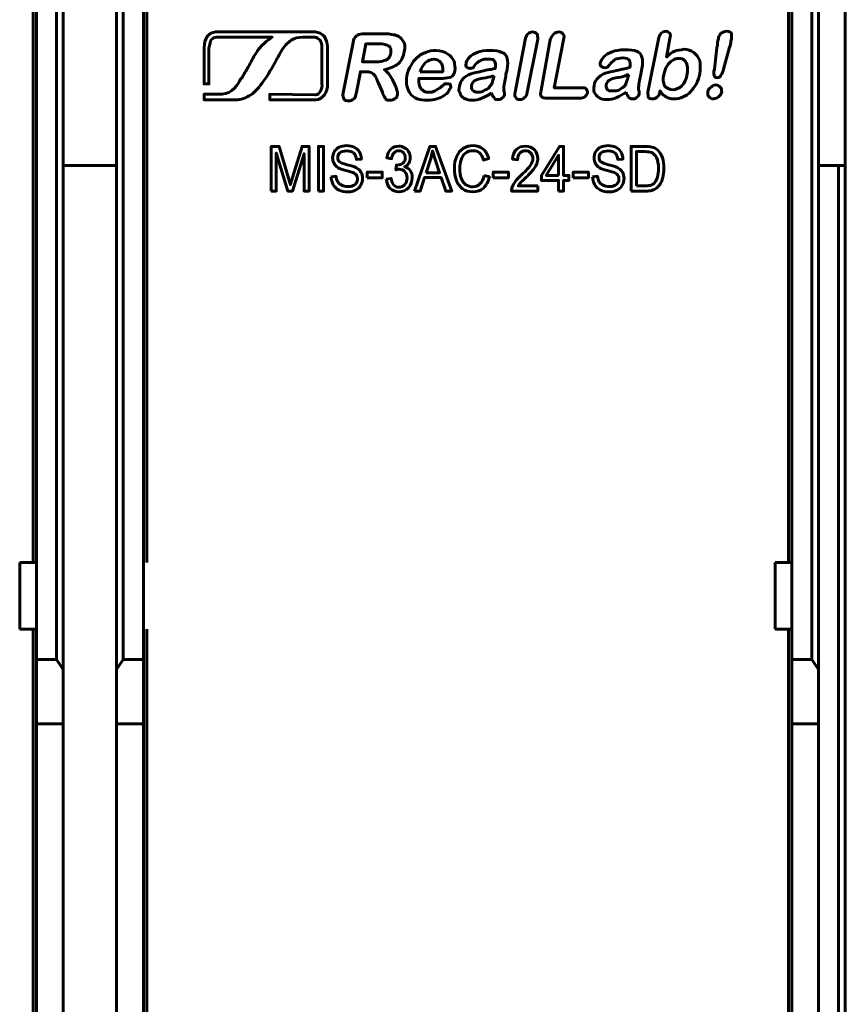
# Model space of a CAD drawing. Header units: millimetres. Extents: x -13 to 39, y -19 to 89.
# Tile 7 of 9: x 14 to 39, y 36 to 65. Entities that reach past the tile are written whole.
import ezdxf

# ---------------------------------------------------------------- set-up
doc = ezdxf.new("R2010")
doc.units = ezdxf.units.MM
doc.linetypes.add('K5LT_BASIC', pattern=[0])

msp = doc.modelspace()

# ---------------------------------------------------------------- linework, layer by layer
at = {"color": 150, "linetype": 'K5LT_BASIC', "lineweight": 60, "true_color": 0x0080ff}
for p, q in [((37.239, 49.238), (37.239, 71.638)), ((14.639, 49.238), (14.639, 67.263)), ((18.039, 49.238), (18.039, 67.263)), ((14.739, 49.238), (14.739, 66.558)), ((15.339, 66.558), (15.339, 46.338)), ((17.339, 46.338), (17.339, 66.558)), ((17.939, 66.558), (17.939, 49.238)), ((37.339, 49.238), (37.339, 66.558)), ((37.939, 66.558), (37.939, 46.338)), ((15.539, 66.302), (15.539, 46.03)), ((17.139, 46.03), (17.139, 66.302)), ((38.139, 46.03), (38.139, 66.302)), ((38.939, 61.118), (38.939, 66.238)), ((15.539, 61.118), (17.139, 61.118)), ((38.139, 61.118), (38.739, 61.118)), ((38.939, 61.118), (38.739, 61.118)), ((38.739, 61.118), (38.739, 8.557)), ((38.939, 61.118), (38.939, 8.557)), ((14.739, 49.238), (14.239, 49.238)), ((14.239, 47.238), (14.239, 49.238)), ((14.739, 49.238), (14.739, 47.238)), ((17.939, 49.238), (17.939, 47.238)), ((36.839, 47.238), (36.839, 49.238)), ((37.339, 49.238), (36.839, 49.238)), ((37.339, 47.238), (37.339, 49.238)), ((14.739, 47.238), (14.239, 47.238)), ((14.639, 22.438), (14.639, 47.238)), ((14.739, 46.338), (14.739, 47.238)), ((17.939, 47.238), (17.939, 46.338)), ((18.039, 22.438), (18.039, 47.238)), ((36.839, 47.238), (37.339, 47.238)), ((37.239, 22.438), (37.239, 47.238)), ((37.339, 46.338), (37.339, 47.238)), ((15.339, 46.338), (14.739, 46.338)), ((14.739, 46.338), (14.739, 44.413)), ((15.539, 46.03), (15.339, 46.338)), ((17.139, 46.03), (17.339, 46.338)), ((17.339, 46.338), (17.939, 46.338)), ((17.939, 46.338), (17.939, 44.413)), ((37.339, 46.338), (37.339, 44.413)), ((37.939, 46.338), (37.339, 46.338)), ((38.139, 46.03), (37.939, 46.338)), ((15.539, 44.413), (15.539, 46.03)), ((17.139, 44.413), (17.139, 46.03)), ((38.139, 44.413), (38.139, 46.03)), ((14.739, 44.413), (15.539, 44.413)), ((14.739, 44.413), (14.739, 25.262)), ((15.539, 25.262), (15.539, 44.413)), ((17.139, 25.262), (17.139, 44.413)), ((17.939, 44.413), (17.139, 44.413)), ((17.939, 44.413), (17.939, 25.262)), ((37.339, 44.413), (37.339, 25.262)), ((38.139, 44.413), (37.339, 44.413)), ((38.139, 25.262), (38.139, 44.413))]:
    msp.add_line(p, q, dxfattribs=at)
for points, knots in [([(33.69, 64.919), (33.69, 64.919), (33.59, 64.363), (33.59, 64.363), (33.67, 64.443), (33.75, 64.502), (33.829, 64.542), (33.908, 64.562), (34.009, 64.581), (34.107, 64.601), (34.227, 64.601), (34.326, 64.562), (34.405, 64.502), (34.485, 64.443), (34.545, 64.363), (34.584, 64.264), (34.604, 64.145), (34.604, 64.025), (34.584, 63.866), (34.564, 63.767), (34.525, 63.668), (34.485, 63.568), (34.426, 63.469), (34.366, 63.389), (34.306, 63.329), (34.247, 63.251), (34.167, 63.21), (34.087, 63.171), (33.988, 63.132), (33.908, 63.111), (33.809, 63.111), (33.769, 63.111), (33.709, 63.111), (33.67, 63.132), (33.61, 63.151), (33.571, 63.171), (33.551, 63.191), (33.512, 63.21), (33.491, 63.231), (33.471, 63.251), (33.452, 63.27), (33.432, 63.31), (33.392, 63.35), (33.392, 63.35), (33.392, 63.31), (33.392, 63.31), (33.372, 63.251), (33.352, 63.191), (33.313, 63.171), (33.273, 63.132), (33.214, 63.111), (33.173, 63.111), (33.114, 63.111), (33.074, 63.132), (33.054, 63.151), (33.035, 63.191), (33.035, 63.251), (33.035, 63.31), (33.035, 63.31), (33.352, 64.899), (33.352, 64.899), (33.352, 64.979), (33.392, 65.038), (33.432, 65.078), (33.471, 65.117), (33.512, 65.137), (33.571, 65.137), (33.61, 65.137), (33.65, 65.117), (33.69, 65.078), (33.709, 65.038), (33.709, 64.998), (33.69, 64.919)], [0, 0, 0, 0, 0.041667, 0.041667, 0.041667, 0.083333, 0.083333, 0.083333, 0.125, 0.125, 0.125, 0.166667, 0.166667, 0.166667, 0.208333, 0.208333, 0.208333, 0.25, 0.25, 0.25, 0.291667, 0.291667, 0.291667, 0.333333, 0.333333, 0.333333, 0.375, 0.375, 0.375, 0.416667, 0.416667, 0.416667, 0.458333, 0.458333, 0.458333, 0.5, 0.5, 0.5, 0.541667, 0.541667, 0.541667, 0.583333, 0.583333, 0.583333, 0.625, 0.625, 0.625, 0.666667, 0.666667, 0.666667, 0.708333, 0.708333, 0.708333, 0.75, 0.75, 0.75, 0.791667, 0.791667, 0.791667, 0.833333, 0.833333, 0.833333, 0.875, 0.875, 0.875, 0.916667, 0.916667, 0.916667, 0.958333, 0.958333, 0.958333, 1, 1, 1, 1]), ([(35.021, 64.005), (35.021, 64.005), (35.1, 64.64), (35.1, 64.64), (35.12, 64.76), (35.12, 64.86), (35.141, 64.899), (35.141, 64.979), (35.18, 65.038), (35.219, 65.078), (35.279, 65.117), (35.319, 65.137), (35.398, 65.137), (35.458, 65.137), (35.517, 65.117), (35.538, 65.058), (35.538, 65.018), (35.538, 64.938), (35.517, 64.839), (35.517, 64.78), (35.498, 64.72), (35.478, 64.661), (35.478, 64.661), (35.299, 64.005), (35.299, 64.005), (35.279, 63.925), (35.26, 63.866), (35.219, 63.826), (35.2, 63.767), (35.16, 63.747), (35.1, 63.747), (35.061, 63.747), (35.021, 63.767), (35.021, 63.806), (35.001, 63.847), (35.001, 63.925), (35.021, 64.005)], [0, 0, 0, 0, 0.083333, 0.083333, 0.083333, 0.166667, 0.166667, 0.166667, 0.25, 0.25, 0.25, 0.333333, 0.333333, 0.333333, 0.416667, 0.416667, 0.416667, 0.5, 0.5, 0.5, 0.583333, 0.583333, 0.583333, 0.666667, 0.666667, 0.666667, 0.75, 0.75, 0.75, 0.833333, 0.833333, 0.833333, 0.916667, 0.916667, 0.916667, 1, 1, 1, 1]), ([(21.792, 64.959), (21.039, 64.959), (20.12, 64.959), (20.12, 64.959), (20.066, 64.959), (20.011, 64.922), (19.975, 64.886), (19.939, 64.831), (19.921, 64.741), (19.902, 64.632), (19.902, 64.632), (19.902, 63.559), (19.902, 63.559), (19.757, 63.559), (19.757, 63.559), (19.757, 64.649), (19.757, 64.649), (19.757, 64.777), (19.793, 64.886), (19.848, 64.976), (19.902, 65.068), (19.994, 65.104), (20.103, 65.122), (20.103, 65.122), (20.12, 65.122), (20.12, 65.122), (22.755, 65.122), (22.755, 65.122), (23.082, 65.122), (23.082, 65.122), (23.191, 65.104), (23.282, 65.068), (23.354, 64.976), (23.409, 64.886), (23.446, 64.795), (23.446, 64.668), (23.446, 64.668), (23.446, 64.649), (23.446, 64.649), (23.446, 63.578), (23.446, 63.578), (23.463, 63.305), (23.3, 63.087), (23.1, 63.087), (23.1, 63.087), (23.082, 63.087), (23.082, 63.087), (21.719, 63.087), (21.719, 63.087), (21.719, 63.251), (21.719, 63.251), (23.082, 63.232), (23.082, 63.232), (23.1, 63.232), (23.1, 63.232), (23.209, 63.251), (23.3, 63.396), (23.282, 63.578), (23.282, 63.578), (23.282, 64.649), (23.282, 64.649), (23.282, 64.741), (23.264, 64.813), (23.228, 64.867), (23.173, 64.922), (23.119, 64.959), (23.064, 64.959), (23.064, 64.959), (23.082, 64.959), (23.082, 64.959), (22.755, 64.959), (22.755, 64.959), (22.735, 64.959), (22.7, 64.959)], [0.8299716, 0.8299716, 0.8299716, 0.8299716, 0.8518519, 0.8518519, 0.8518519, 0.8888889, 0.8888889, 0.8888889, 0.9259259, 0.9259259, 0.9259259, 0.962963, 0.962963, 1, 1, 1.037037, 1.037037, 1.037037, 1.0740741, 1.0740741, 1.0740741, 1.1111111, 1.1111111, 1.1111111, 1.1481481, 1.1481481, 1.1851852, 1.1851852, 1.2222222, 1.2222222, 1.2222222, 1.2592593, 1.2592593, 1.2592593, 1.2962963, 1.2962963, 1.2962963, 1.3333333, 1.3333333, 1.3703704, 1.3703704, 1.3703704, 1.4074074, 1.4074074, 1.4074074, 1.4444444, 1.4444444, 1.4814815, 1.4814815, 1.5185185, 1.5185185, 1.5555556, 1.5555556, 1.5925926, 1.5925926, 1.5925926, 1.6296296, 1.6296296, 1.6296296, 1.6666667, 1.6666667, 1.6666667, 1.7037037, 1.7037037, 1.7037037, 1.7407407, 1.7407407, 1.7407407, 1.7777778, 1.7777778, 1.8148148, 1.8148148, 1.817982, 1.817982, 1.817982, 1.817982]), ([(21.792, 64.959), (21.792, 64.959), (21.792, 64.959), (21.792, 64.959), (21.665, 64.886), (21.428, 64.686), (21.319, 64.504), (21.21, 64.322), (21.156, 64.213), (21.084, 64.087), (21.029, 63.995), (20.975, 63.905), (20.902, 63.76), (20.883, 63.741), (20.866, 63.723), (20.847, 63.705), (20.774, 63.559), (20.611, 63.269), (20.284, 63.251), (20.284, 63.251), (19.757, 63.251), (19.757, 63.251), (19.757, 63.087), (19.757, 63.087), (20.684, 63.087), (20.684, 63.087), (20.866, 63.087), (21.011, 63.142), (21.156, 63.232), (21.283, 63.324), (21.411, 63.469), (21.52, 63.632), (21.683, 63.85), (21.774, 64.014), (21.919, 64.286), (21.956, 64.341), (21.973, 64.395), (22.046, 64.504), (22.155, 64.686), (22.246, 64.795), (22.356, 64.867), (22.465, 64.94), (22.574, 64.959), (22.7, 64.959), (22.7, 64.959), (22.7, 64.959), (22.699, 64.959)], [0.9999909, 0.9999909, 0.9999909, 0.9999909, 1, 1, 1, 1.0666667, 1.0666667, 1.0666667, 1.1333333, 1.1333333, 1.1333333, 1.2, 1.2, 1.2, 1.2666667, 1.2666667, 1.2666667, 1.3333333, 1.3333333, 1.3333333, 1.4, 1.4, 1.4666667, 1.4666667, 1.5333333, 1.5333333, 1.5333333, 1.6, 1.6, 1.6, 1.6666667, 1.6666667, 1.6666667, 1.7333333, 1.7333333, 1.7333333, 1.8, 1.8, 1.8, 1.8666667, 1.8666667, 1.8666667, 1.9333333, 1.9333333, 1.9333333, 1.9344784, 1.9344784, 1.9344784, 1.9344784]), ([(24.572, 63.925), (24.572, 63.925), (24.433, 63.925), (24.433, 63.925), (24.314, 63.31), (24.314, 63.31), (24.293, 63.21), (24.274, 63.151), (24.234, 63.111), (24.174, 63.072), (24.135, 63.052), (24.016, 63.052), (23.956, 63.072), (23.936, 63.111), (23.917, 63.151), (23.896, 63.21), (23.917, 63.29), (23.917, 63.29), (24.215, 64.8), (24.215, 64.8), (24.234, 64.899), (24.254, 64.959), (24.314, 64.998), (24.353, 65.038), (24.413, 65.058), (24.492, 65.058), (24.492, 65.058), (25.148, 65.058), (25.148, 65.058), (25.247, 65.058), (25.306, 65.058), (25.366, 65.038), (25.446, 65.038), (25.485, 65.018), (25.545, 64.998), (25.604, 64.979), (25.645, 64.938), (25.684, 64.879), (25.725, 64.839), (25.744, 64.78), (25.764, 64.72), (25.764, 64.661), (25.764, 64.581), (25.744, 64.521), (25.725, 64.383), (25.664, 64.264), (25.565, 64.164), (25.466, 64.085), (25.327, 64.025), (25.148, 63.985), (25.207, 63.946), (25.267, 63.886), (25.327, 63.806), (25.366, 63.747), (25.406, 63.668), (25.446, 63.588), (25.485, 63.508), (25.505, 63.43), (25.526, 63.37), (25.545, 63.29), (25.545, 63.251), (25.545, 63.231), (25.526, 63.191), (25.526, 63.171), (25.505, 63.151), (25.485, 63.132), (25.446, 63.111), (25.425, 63.091), (25.386, 63.072), (25.347, 63.072), (25.306, 63.072), (25.267, 63.072), (25.228, 63.072), (25.207, 63.091), (25.187, 63.111), (25.168, 63.151), (25.148, 63.171), (25.128, 63.21), (25.108, 63.251), (25.088, 63.31), (25.088, 63.31), (24.969, 63.588), (24.969, 63.588), (24.93, 63.668), (24.909, 63.747), (24.87, 63.806), (24.83, 63.847), (24.79, 63.886), (24.751, 63.906), (24.71, 63.925), (24.651, 63.925), (24.572, 63.925)], [0, 0, 0, 0, 0.032258, 0.032258, 0.064516, 0.064516, 0.064516, 0.096774, 0.096774, 0.096774, 0.129032, 0.129032, 0.16129, 0.16129, 0.16129, 0.193548, 0.193548, 0.193548, 0.225806, 0.225806, 0.225806, 0.258065, 0.258065, 0.258065, 0.290323, 0.290323, 0.290323, 0.322581, 0.322581, 0.322581, 0.354839, 0.354839, 0.354839, 0.387097, 0.387097, 0.387097, 0.419355, 0.419355, 0.419355, 0.451613, 0.451613, 0.451613, 0.483871, 0.483871, 0.483871, 0.516129, 0.516129, 0.516129, 0.548387, 0.548387, 0.548387, 0.580645, 0.580645, 0.580645, 0.612903, 0.612903, 0.612903, 0.645161, 0.645161, 0.645161, 0.677419, 0.677419, 0.677419, 0.709677, 0.709677, 0.709677, 0.741935, 0.741935, 0.741935, 0.774194, 0.774194, 0.774194, 0.806452, 0.806452, 0.806452, 0.83871, 0.83871, 0.83871, 0.870968, 0.870968, 0.870968, 0.903226, 0.903226, 0.903226, 0.935484, 0.935484, 0.935484, 0.967742, 0.967742, 0.967742, 1, 1, 1, 1]), ([(29.062, 63.31), (29.062, 63.31), (29.359, 64.879), (29.359, 64.879), (29.38, 64.959), (29.399, 65.018), (29.439, 65.058), (29.479, 65.098), (29.538, 65.117), (29.578, 65.117), (29.637, 65.117), (29.678, 65.098), (29.717, 65.058), (29.737, 65.018), (29.737, 64.959), (29.737, 64.899), (29.737, 64.899), (29.419, 63.31), (29.419, 63.31), (29.419, 63.231), (29.38, 63.171), (29.339, 63.151), (29.3, 63.111), (29.261, 63.091), (29.141, 63.091), (29.101, 63.111), (29.082, 63.151), (29.041, 63.191), (29.041, 63.231), (29.062, 63.31)], [0, 0, 0, 0, 0.1, 0.1, 0.1, 0.2, 0.2, 0.2, 0.3, 0.3, 0.3, 0.4, 0.4, 0.4, 0.5, 0.5, 0.5, 0.6, 0.6, 0.6, 0.7, 0.7, 0.7, 0.8, 0.8, 0.9, 0.9, 0.9, 1, 1, 1, 1]), ([(30.512, 64.879), (30.512, 64.879), (30.233, 63.449), (30.233, 63.449), (31.048, 63.449), (31.048, 63.449), (31.108, 63.449), (31.167, 63.449), (31.188, 63.409), (31.207, 63.37), (31.227, 63.329), (31.227, 63.29), (31.207, 63.251), (31.188, 63.21), (31.147, 63.171), (31.108, 63.151), (31.048, 63.132), (30.989, 63.132), (30.989, 63.132), (30.035, 63.132), (30.035, 63.132), (29.935, 63.132), (29.876, 63.151), (29.856, 63.171), (29.816, 63.21), (29.816, 63.29), (29.836, 63.37), (29.836, 63.37), (30.114, 64.879), (30.114, 64.879), (30.134, 64.959), (30.173, 65.018), (30.214, 65.058), (30.253, 65.098), (30.313, 65.117), (30.432, 65.117), (30.471, 65.098), (30.492, 65.058), (30.531, 65.018), (30.531, 64.959), (30.512, 64.879)], [0, 0, 0, 0, 0.071429, 0.071429, 0.142857, 0.142857, 0.142857, 0.214286, 0.214286, 0.214286, 0.285714, 0.285714, 0.285714, 0.357143, 0.357143, 0.357143, 0.428571, 0.428571, 0.428571, 0.5, 0.5, 0.5, 0.571429, 0.571429, 0.571429, 0.642857, 0.642857, 0.642857, 0.714286, 0.714286, 0.714286, 0.785714, 0.785714, 0.785714, 0.857143, 0.857143, 0.928571, 0.928571, 0.928571, 1, 1, 1, 1]), ([(24.969, 64.76), (24.969, 64.76), (24.591, 64.76), (24.591, 64.76), (24.492, 64.223), (24.492, 64.223), (24.85, 64.223), (24.85, 64.223), (24.949, 64.223), (25.029, 64.223), (25.088, 64.244), (25.168, 64.264), (25.228, 64.283), (25.267, 64.323), (25.306, 64.363), (25.327, 64.422), (25.347, 64.482), (25.347, 64.542), (25.347, 64.601), (25.327, 64.64), (25.306, 64.681), (25.287, 64.7), (25.228, 64.72), (25.187, 64.741), (25.108, 64.76), (24.969, 64.76)], [0, 0, 0, 0, 0.111111, 0.111111, 0.222222, 0.222222, 0.333333, 0.333333, 0.333333, 0.444444, 0.444444, 0.444444, 0.555556, 0.555556, 0.555556, 0.666667, 0.666667, 0.666667, 0.777778, 0.777778, 0.777778, 0.888889, 0.888889, 0.888889, 1, 1, 1, 1]), ([(26.896, 63.728), (26.896, 63.728), (26.181, 63.728), (26.181, 63.728), (26.181, 63.648), (26.181, 63.568), (26.201, 63.508), (26.22, 63.449), (26.241, 63.389), (26.3, 63.37), (26.34, 63.329), (26.399, 63.31), (26.518, 63.31), (26.559, 63.31), (26.598, 63.329), (26.618, 63.329), (26.658, 63.35), (26.697, 63.37), (26.738, 63.409), (26.777, 63.43), (26.816, 63.449), (26.837, 63.469), (26.896, 63.508), (26.935, 63.549), (26.956, 63.568), (26.995, 63.568), (27.036, 63.568), (27.055, 63.568), (27.095, 63.568), (27.114, 63.549), (27.134, 63.529), (27.134, 63.489), (27.134, 63.449), (27.114, 63.43), (27.095, 63.389), (27.075, 63.35), (27.036, 63.29), (26.995, 63.251), (26.935, 63.21), (26.876, 63.171), (26.797, 63.132), (26.717, 63.111), (26.618, 63.091), (26.539, 63.072), (26.44, 63.072), (26.201, 63.072), (26.023, 63.132), (25.922, 63.27), (25.824, 63.409), (25.784, 63.588), (25.824, 63.806), (25.844, 63.925), (25.883, 64.025), (25.943, 64.104), (25.982, 64.204), (26.042, 64.283), (26.121, 64.342), (26.201, 64.422), (26.28, 64.462), (26.38, 64.502), (26.479, 64.542), (26.578, 64.562), (26.697, 64.562), (26.837, 64.562), (26.956, 64.521), (27.036, 64.462), (27.134, 64.402), (27.194, 64.323), (27.233, 64.244), (27.254, 64.145), (27.274, 64.045), (27.233, 63.847), (27.194, 63.787), (27.075, 63.747), (26.995, 63.728), (26.896, 63.728)], [0, 0, 0, 0, 0.038462, 0.038462, 0.038462, 0.076923, 0.076923, 0.076923, 0.115385, 0.115385, 0.115385, 0.153846, 0.153846, 0.192308, 0.192308, 0.192308, 0.230769, 0.230769, 0.230769, 0.269231, 0.269231, 0.269231, 0.307692, 0.307692, 0.307692, 0.346154, 0.346154, 0.346154, 0.384615, 0.384615, 0.384615, 0.423077, 0.423077, 0.423077, 0.461538, 0.461538, 0.461538, 0.5, 0.5, 0.5, 0.538462, 0.538462, 0.538462, 0.576923, 0.576923, 0.576923, 0.615385, 0.615385, 0.615385, 0.653846, 0.653846, 0.653846, 0.692308, 0.692308, 0.692308, 0.730769, 0.730769, 0.730769, 0.769231, 0.769231, 0.769231, 0.807692, 0.807692, 0.807692, 0.846154, 0.846154, 0.846154, 0.884615, 0.884615, 0.884615, 0.923077, 0.923077, 0.961538, 0.961538, 1, 1, 1, 1]), ([(28.346, 63.29), (28.246, 63.21), (28.147, 63.171), (28.068, 63.132), (27.969, 63.091), (27.87, 63.072), (27.77, 63.072), (27.691, 63.072), (27.611, 63.091), (27.531, 63.132), (27.472, 63.171), (27.432, 63.21), (27.412, 63.29), (27.373, 63.35), (27.373, 63.409), (27.393, 63.489), (27.412, 63.588), (27.453, 63.668), (27.531, 63.747), (27.611, 63.806), (27.71, 63.866), (27.81, 63.886), (27.85, 63.886), (27.909, 63.906), (28.008, 63.925), (28.088, 63.946), (28.168, 63.966), (28.246, 63.985), (28.306, 63.985), (28.386, 64.005), (28.466, 64.025), (28.485, 64.124), (28.485, 64.204), (28.445, 64.244), (28.425, 64.283), (28.366, 64.303), (28.246, 64.303), (28.168, 64.303), (28.088, 64.303), (28.028, 64.264), (27.989, 64.244), (27.929, 64.204), (27.889, 64.164), (27.85, 64.104), (27.81, 64.065), (27.81, 64.045), (27.79, 64.045), (27.751, 64.025), (27.71, 64.025), (27.671, 64.025), (27.631, 64.045), (27.611, 64.065), (27.591, 64.085), (27.572, 64.124), (27.591, 64.164), (27.591, 64.223), (27.631, 64.283), (27.691, 64.363), (27.751, 64.422), (27.829, 64.462), (27.929, 64.502), (28.028, 64.542), (28.147, 64.562), (28.306, 64.562), (28.466, 64.562), (28.585, 64.542), (28.665, 64.502), (28.743, 64.482), (28.803, 64.422), (28.823, 64.323), (28.843, 64.244), (28.843, 64.145), (28.823, 64.005), (28.803, 63.925), (28.784, 63.847), (28.784, 63.787), (28.764, 63.728), (28.764, 63.668), (28.743, 63.588), (28.724, 63.529), (28.724, 63.449), (28.724, 63.37), (28.743, 63.31), (28.743, 63.251), (28.743, 63.231), (28.724, 63.191), (28.704, 63.151), (28.665, 63.132), (28.624, 63.091), (28.585, 63.091), (28.544, 63.091), (28.505, 63.091), (28.466, 63.091), (28.445, 63.132), (28.406, 63.171), (28.386, 63.21), (28.346, 63.29)], [0, 0, 0, 0, 0.03125, 0.03125, 0.03125, 0.0625, 0.0625, 0.0625, 0.09375, 0.09375, 0.09375, 0.125, 0.125, 0.125, 0.15625, 0.15625, 0.15625, 0.1875, 0.1875, 0.1875, 0.21875, 0.21875, 0.21875, 0.25, 0.25, 0.25, 0.28125, 0.28125, 0.28125, 0.3125, 0.3125, 0.3125, 0.34375, 0.34375, 0.34375, 0.375, 0.375, 0.375, 0.40625, 0.40625, 0.40625, 0.4375, 0.4375, 0.4375, 0.46875, 0.46875, 0.46875, 0.5, 0.5, 0.5, 0.53125, 0.53125, 0.53125, 0.5625, 0.5625, 0.5625, 0.59375, 0.59375, 0.59375, 0.625, 0.625, 0.625, 0.65625, 0.65625, 0.65625, 0.6875, 0.6875, 0.6875, 0.71875, 0.71875, 0.71875, 0.75, 0.75, 0.75, 0.78125, 0.78125, 0.78125, 0.8125, 0.8125, 0.8125, 0.84375, 0.84375, 0.84375, 0.875, 0.875, 0.875, 0.90625, 0.90625, 0.90625, 0.9375, 0.9375, 0.9375, 0.96875, 0.96875, 0.96875, 1, 1, 1, 1]), ([(32.379, 63.31), (32.279, 63.251), (32.18, 63.191), (32.101, 63.151), (32.002, 63.111), (31.903, 63.091), (31.803, 63.091), (31.704, 63.091), (31.624, 63.111), (31.564, 63.151), (31.505, 63.191), (31.465, 63.251), (31.426, 63.31), (31.406, 63.37), (31.406, 63.43), (31.426, 63.508), (31.426, 63.608), (31.486, 63.687), (31.564, 63.767), (31.644, 63.826), (31.724, 63.886), (31.843, 63.906), (31.882, 63.906), (31.942, 63.925), (32.022, 63.946), (32.121, 63.966), (32.201, 63.985), (32.279, 64.005), (32.339, 64.005), (32.419, 64.025), (32.499, 64.065), (32.518, 64.145), (32.499, 64.223), (32.478, 64.264), (32.458, 64.303), (32.398, 64.342), (32.279, 64.342), (32.18, 64.323), (32.121, 64.323), (32.061, 64.303), (32.022, 64.264), (31.962, 64.223), (31.922, 64.184), (31.882, 64.124), (31.843, 64.085), (31.823, 64.065), (31.823, 64.065), (31.784, 64.045), (31.743, 64.045), (31.704, 64.045), (31.664, 64.065), (31.644, 64.085), (31.605, 64.104), (31.605, 64.145), (31.605, 64.184), (31.624, 64.244), (31.664, 64.323), (31.724, 64.383), (31.784, 64.443), (31.862, 64.482), (31.962, 64.521), (32.061, 64.562), (32.18, 64.581), (32.339, 64.581), (32.499, 64.581), (32.618, 64.562), (32.696, 64.542), (32.776, 64.502), (32.836, 64.443), (32.856, 64.363), (32.875, 64.264), (32.875, 64.164), (32.856, 64.025), (32.836, 63.946), (32.816, 63.866), (32.816, 63.806), (32.797, 63.747), (32.776, 63.687), (32.776, 63.608), (32.756, 63.549), (32.756, 63.469), (32.756, 63.389), (32.776, 63.329), (32.776, 63.27), (32.776, 63.251), (32.756, 63.21), (32.737, 63.191), (32.696, 63.151), (32.657, 63.111), (32.618, 63.111), (32.558, 63.111), (32.538, 63.111), (32.499, 63.132), (32.458, 63.151), (32.439, 63.191), (32.398, 63.251), (32.379, 63.31)], [0, 0, 0, 0, 0.03125, 0.03125, 0.03125, 0.0625, 0.0625, 0.0625, 0.09375, 0.09375, 0.09375, 0.125, 0.125, 0.125, 0.15625, 0.15625, 0.15625, 0.1875, 0.1875, 0.1875, 0.21875, 0.21875, 0.21875, 0.25, 0.25, 0.25, 0.28125, 0.28125, 0.28125, 0.3125, 0.3125, 0.3125, 0.34375, 0.34375, 0.34375, 0.375, 0.375, 0.375, 0.40625, 0.40625, 0.40625, 0.4375, 0.4375, 0.4375, 0.46875, 0.46875, 0.46875, 0.5, 0.5, 0.5, 0.53125, 0.53125, 0.53125, 0.5625, 0.5625, 0.5625, 0.59375, 0.59375, 0.59375, 0.625, 0.625, 0.625, 0.65625, 0.65625, 0.65625, 0.6875, 0.6875, 0.6875, 0.71875, 0.71875, 0.71875, 0.75, 0.75, 0.75, 0.78125, 0.78125, 0.78125, 0.8125, 0.8125, 0.8125, 0.84375, 0.84375, 0.84375, 0.875, 0.875, 0.875, 0.90625, 0.90625, 0.90625, 0.9375, 0.9375, 0.9375, 0.96875, 0.96875, 0.96875, 1, 1, 1, 1]), ([(26.22, 63.925), (26.22, 63.925), (26.896, 63.925), (26.896, 63.925), (26.896, 64.065), (26.896, 64.145), (26.837, 64.204), (26.797, 64.264), (26.717, 64.303), (26.637, 64.303), (26.539, 64.303), (26.459, 64.264), (26.38, 64.204), (26.32, 64.145), (26.261, 64.045), (26.22, 63.925)], [0, 0, 0, 0, 0.2, 0.2, 0.2, 0.4, 0.4, 0.4, 0.6, 0.6, 0.6, 0.8, 0.8, 0.8, 1, 1, 1, 1]), ([(33.512, 63.847), (33.471, 63.707), (33.491, 63.588), (33.531, 63.508), (33.59, 63.43), (33.67, 63.389), (33.789, 63.389), (33.869, 63.389), (33.968, 63.43), (34.048, 63.508), (34.128, 63.588), (34.187, 63.707), (34.206, 63.866), (34.227, 63.946), (34.227, 64.045), (34.206, 64.104), (34.206, 64.184), (34.167, 64.223), (34.128, 64.264), (34.087, 64.303), (34.028, 64.323), (33.968, 64.323), (33.888, 64.323), (33.829, 64.303), (33.769, 64.264), (33.69, 64.223), (33.65, 64.164), (33.61, 64.104), (33.551, 64.025), (33.531, 63.946), (33.512, 63.847)], [0, 0, 0, 0, 0.1, 0.1, 0.1, 0.2, 0.2, 0.2, 0.3, 0.3, 0.3, 0.4, 0.4, 0.4, 0.5, 0.5, 0.5, 0.6, 0.6, 0.6, 0.7, 0.7, 0.7, 0.8, 0.8, 0.8, 0.9, 0.9, 0.9, 1, 1, 1, 1]), ([(28.425, 63.806), (28.366, 63.787), (28.287, 63.767), (28.187, 63.747), (28.068, 63.728), (28.008, 63.707), (27.969, 63.707), (27.909, 63.687), (27.87, 63.668), (27.829, 63.648), (27.79, 63.608), (27.77, 63.568), (27.751, 63.508), (27.751, 63.469), (27.751, 63.409), (27.79, 63.37), (27.829, 63.329), (27.889, 63.31), (27.948, 63.31), (28.028, 63.31), (28.088, 63.329), (28.147, 63.37), (28.227, 63.389), (28.287, 63.449), (28.306, 63.489), (28.366, 63.549), (28.386, 63.627), (28.425, 63.767), (28.425, 63.767), (28.425, 63.806), (28.425, 63.806)], [0, 0, 0, 0, 0.1, 0.1, 0.1, 0.2, 0.2, 0.2, 0.3, 0.3, 0.3, 0.4, 0.4, 0.4, 0.5, 0.5, 0.5, 0.6, 0.6, 0.6, 0.7, 0.7, 0.7, 0.8, 0.8, 0.8, 0.9, 0.9, 0.9, 1, 1, 1, 1]), ([(32.458, 63.847), (32.398, 63.826), (32.32, 63.787), (32.22, 63.767), (32.101, 63.747), (32.022, 63.728), (31.981, 63.728), (31.942, 63.707), (31.903, 63.687), (31.862, 63.668), (31.823, 63.627), (31.803, 63.588), (31.784, 63.529), (31.784, 63.489), (31.784, 63.43), (31.823, 63.389), (31.862, 63.35), (31.903, 63.35), (31.981, 63.35), (32.041, 63.35), (32.121, 63.35), (32.18, 63.389), (32.26, 63.43), (32.3, 63.469), (32.339, 63.508), (32.379, 63.568), (32.419, 63.668), (32.439, 63.787), (32.439, 63.787), (32.458, 63.847), (32.458, 63.847)], [0, 0, 0, 0, 0.1, 0.1, 0.1, 0.2, 0.2, 0.2, 0.3, 0.3, 0.3, 0.4, 0.4, 0.4, 0.5, 0.5, 0.5, 0.6, 0.6, 0.6, 0.7, 0.7, 0.7, 0.8, 0.8, 0.8, 0.9, 0.9, 0.9, 1, 1, 1, 1]), ([(35.001, 63.111), (34.942, 63.111), (34.902, 63.132), (34.862, 63.171), (34.822, 63.21), (34.822, 63.251), (34.822, 63.329), (34.843, 63.37), (34.862, 63.43), (34.921, 63.469), (34.962, 63.508), (35.001, 63.529), (35.12, 63.529), (35.16, 63.508), (35.2, 63.469), (35.24, 63.43), (35.24, 63.37), (35.24, 63.329), (35.219, 63.251), (35.2, 63.21), (35.141, 63.171), (35.1, 63.132), (35.041, 63.132), (35.001, 63.111)], [0, 0, 0, 0, 0.125, 0.125, 0.125, 0.25, 0.25, 0.25, 0.375, 0.375, 0.375, 0.5, 0.5, 0.625, 0.625, 0.625, 0.75, 0.75, 0.75, 0.875, 0.875, 0.875, 1, 1, 1, 1]), ([(21.765, 60.353), (21.765, 60.353), (21.765, 61.692), (21.765, 61.692), (22, 61.692), (22, 61.692), (22.281, 60.744), (22.281, 60.744), (22.306, 60.656), (22.325, 60.59), (22.337, 60.546), (22.351, 60.595), (22.372, 60.667), (22.401, 60.761), (22.401, 60.761), (22.686, 61.692), (22.686, 61.692), (22.896, 61.692), (22.896, 61.692), (22.896, 60.353), (22.896, 60.353), (22.745, 60.353), (22.745, 60.353), (22.745, 61.473), (22.745, 61.473), (22.399, 60.353), (22.399, 60.353), (22.258, 60.353), (22.258, 60.353), (21.916, 61.494), (21.916, 61.494), (21.916, 60.353), (21.916, 60.353), (21.765, 60.353), (21.765, 60.353)], [0, 0, 0, 0, 0.066667, 0.066667, 0.133333, 0.133333, 0.2, 0.2, 0.2, 0.266667, 0.266667, 0.266667, 0.333333, 0.333333, 0.333333, 0.4, 0.4, 0.466667, 0.466667, 0.533333, 0.533333, 0.6, 0.6, 0.666667, 0.666667, 0.733333, 0.733333, 0.8, 0.8, 0.866667, 0.866667, 0.933333, 0.933333, 1, 1, 1, 1]), ([(23.174, 60.353), (23.174, 60.353), (23.174, 61.692), (23.174, 61.692), (23.331, 61.692), (23.331, 61.692), (23.331, 60.353), (23.331, 60.353), (23.174, 60.353), (23.174, 60.353)], [0, 0, 0, 0, 0.25, 0.25, 0.5, 0.5, 0.75, 0.75, 1, 1, 1, 1]), ([(23.556, 60.783), (23.556, 60.783), (23.704, 60.798), (23.704, 60.798), (23.711, 60.731), (23.727, 60.676), (23.752, 60.633), (23.778, 60.59), (23.818, 60.555), (23.872, 60.528), (23.925, 60.501), (23.986, 60.488), (24.053, 60.488), (24.113, 60.488), (24.166, 60.498), (24.212, 60.518), (24.258, 60.538), (24.292, 60.566), (24.314, 60.601), (24.336, 60.637), (24.348, 60.675), (24.348, 60.716), (24.348, 60.758), (24.337, 60.794), (24.315, 60.826), (24.294, 60.857), (24.258, 60.883), (24.209, 60.905), (24.177, 60.918), (24.106, 60.94), (23.888, 60.999), (23.812, 61.027), (23.769, 61.053), (23.712, 61.087), (23.67, 61.129), (23.643, 61.178), (23.615, 61.228), (23.601, 61.284), (23.601, 61.345), (23.601, 61.413), (23.618, 61.476), (23.652, 61.535), (23.686, 61.594), (23.735, 61.638), (23.801, 61.669), (23.866, 61.699), (23.938, 61.714), (24.018, 61.714), (24.106, 61.714), (24.183, 61.699), (24.25, 61.667), (24.318, 61.635), (24.369, 61.588), (24.405, 61.525), (24.441, 61.463), (24.461, 61.393), (24.464, 61.314), (24.464, 61.314), (24.313, 61.301), (24.313, 61.301), (24.305, 61.386), (24.278, 61.45), (24.231, 61.493), (24.184, 61.536), (24.115, 61.557), (24.024, 61.557), (23.929, 61.557), (23.86, 61.538), (23.817, 61.499), (23.773, 61.459), (23.752, 61.412), (23.752, 61.356), (23.752, 61.308), (23.767, 61.269), (23.798, 61.238), (23.828, 61.207), (23.907, 61.175), (24.034, 61.142), (24.162, 61.11), (24.249, 61.081), (24.297, 61.057), (24.365, 61.021), (24.416, 60.976), (24.449, 60.921), (24.482, 60.866), (24.498, 60.803), (24.498, 60.731), (24.498, 60.66), (24.48, 60.593), (24.444, 60.53), (24.408, 60.467), (24.356, 60.418), (24.221, 60.348), (24.145, 60.331), (24.061, 60.331), (23.954, 60.331), (23.864, 60.349), (23.792, 60.384), (23.719, 60.419), (23.663, 60.472), (23.621, 60.543), (23.58, 60.614), (23.558, 60.694), (23.556, 60.783)], [0, 0, 0, 0, 0.028571, 0.028571, 0.028571, 0.057143, 0.057143, 0.057143, 0.085714, 0.085714, 0.085714, 0.114286, 0.114286, 0.114286, 0.142857, 0.142857, 0.142857, 0.171429, 0.171429, 0.171429, 0.2, 0.2, 0.2, 0.228571, 0.228571, 0.228571, 0.257143, 0.257143, 0.257143, 0.285714, 0.285714, 0.314286, 0.314286, 0.314286, 0.342857, 0.342857, 0.342857, 0.371429, 0.371429, 0.371429, 0.4, 0.4, 0.4, 0.428571, 0.428571, 0.428571, 0.457143, 0.457143, 0.457143, 0.485714, 0.485714, 0.485714, 0.514286, 0.514286, 0.514286, 0.542857, 0.542857, 0.542857, 0.571429, 0.571429, 0.571429, 0.6, 0.6, 0.6, 0.628571, 0.628571, 0.628571, 0.657143, 0.657143, 0.657143, 0.685714, 0.685714, 0.685714, 0.714286, 0.714286, 0.714286, 0.742857, 0.742857, 0.742857, 0.771429, 0.771429, 0.771429, 0.8, 0.8, 0.8, 0.828571, 0.828571, 0.828571, 0.857143, 0.857143, 0.857143, 0.885714, 0.885714, 0.914286, 0.914286, 0.914286, 0.942857, 0.942857, 0.942857, 0.971429, 0.971429, 0.971429, 1, 1, 1, 1]), ([(25.205, 60.709), (25.205, 60.709), (25.351, 60.731), (25.351, 60.731), (25.368, 60.638), (25.396, 60.57), (25.436, 60.529), (25.476, 60.488), (25.525, 60.467), (25.583, 60.467), (25.652, 60.467), (25.71, 60.494), (25.757, 60.548), (25.804, 60.601), (25.828, 60.668), (25.828, 60.747), (25.828, 60.822), (25.806, 60.885), (25.762, 60.934), (25.718, 60.983), (25.663, 61.007), (25.595, 61.007), (25.568, 61.007), (25.534, 61.001), (25.492, 60.989), (25.492, 60.989), (25.509, 61.133), (25.509, 61.133), (25.518, 61.132), (25.526, 61.131), (25.532, 61.131), (25.595, 61.131), (25.65, 61.15), (25.7, 61.186), (25.75, 61.222), (25.775, 61.279), (25.775, 61.354), (25.775, 61.414), (25.756, 61.464), (25.684, 61.543), (25.638, 61.563), (25.58, 61.563), (25.524, 61.563), (25.476, 61.543), (25.401, 61.462), (25.377, 61.401), (25.366, 61.32), (25.366, 61.32), (25.22, 61.35), (25.22, 61.35), (25.238, 61.46), (25.278, 61.546), (25.342, 61.607), (25.404, 61.667), (25.483, 61.698), (25.577, 61.698), (25.641, 61.698), (25.701, 61.682), (25.755, 61.651), (25.81, 61.619), (25.852, 61.577), (25.88, 61.523), (25.909, 61.469), (25.924, 61.411), (25.924, 61.351), (25.924, 61.293), (25.91, 61.241), (25.883, 61.193), (25.855, 61.146), (25.814, 61.108), (25.76, 61.08), (25.831, 61.062), (25.885, 61.024), (25.924, 60.966), (25.962, 60.909), (25.982, 60.837), (25.982, 60.75), (25.982, 60.633), (25.944, 60.534), (25.869, 60.453), (25.793, 60.371), (25.698, 60.331), (25.582, 60.331), (25.478, 60.331), (25.392, 60.366), (25.323, 60.436), (25.254, 60.506), (25.215, 60.597), (25.205, 60.709)], [0, 0, 0, 0, 0.033333, 0.033333, 0.033333, 0.066667, 0.066667, 0.066667, 0.1, 0.1, 0.1, 0.133333, 0.133333, 0.133333, 0.166667, 0.166667, 0.166667, 0.2, 0.2, 0.2, 0.233333, 0.233333, 0.233333, 0.266667, 0.266667, 0.266667, 0.3, 0.3, 0.3, 0.333333, 0.333333, 0.333333, 0.366667, 0.366667, 0.366667, 0.4, 0.4, 0.4, 0.433333, 0.433333, 0.466667, 0.466667, 0.466667, 0.5, 0.5, 0.533333, 0.533333, 0.533333, 0.566667, 0.566667, 0.566667, 0.6, 0.6, 0.6, 0.633333, 0.633333, 0.633333, 0.666667, 0.666667, 0.666667, 0.7, 0.7, 0.7, 0.733333, 0.733333, 0.733333, 0.766667, 0.766667, 0.766667, 0.8, 0.8, 0.8, 0.833333, 0.833333, 0.833333, 0.866667, 0.866667, 0.866667, 0.9, 0.9, 0.9, 0.933333, 0.933333, 0.933333, 0.966667, 0.966667, 0.966667, 1, 1, 1, 1]), ([(26.054, 60.353), (26.054, 60.353), (26.509, 61.692), (26.509, 61.692), (26.681, 61.692), (26.681, 61.692), (27.164, 60.353), (27.164, 60.353), (26.985, 60.353), (26.985, 60.353), (26.848, 60.759), (26.848, 60.759), (26.349, 60.759), (26.349, 60.759), (26.22, 60.353), (26.22, 60.353), (26.054, 60.353), (26.054, 60.353)], [0, 0, 0, 0, 0.125, 0.125, 0.25, 0.25, 0.375, 0.375, 0.5, 0.5, 0.625, 0.625, 0.75, 0.75, 0.875, 0.875, 1, 1, 1, 1]), ([(28.133, 60.823), (28.133, 60.823), (28.29, 60.778), (28.29, 60.778), (28.257, 60.633), (28.198, 60.522), (28.113, 60.446), (28.027, 60.369), (27.923, 60.331), (27.8, 60.331), (27.672, 60.331), (27.569, 60.36), (27.489, 60.419), (27.409, 60.478), (27.348, 60.563), (27.306, 60.674), (27.265, 60.786), (27.244, 60.905), (27.244, 61.033), (27.244, 61.172), (27.267, 61.293), (27.314, 61.397), (27.361, 61.501), (27.428, 61.58), (27.602, 61.688), (27.698, 61.714), (27.802, 61.714), (27.921, 61.714), (28.021, 61.681), (28.101, 61.612), (28.182, 61.544), (28.238, 61.448), (28.27, 61.325), (28.27, 61.325), (28.116, 61.284), (28.116, 61.284), (28.089, 61.381), (28.049, 61.452), (27.997, 61.496), (27.944, 61.541), (27.879, 61.563), (27.8, 61.563), (27.709, 61.563), (27.633, 61.538), (27.572, 61.489), (27.511, 61.44), (27.468, 61.374), (27.443, 61.291), (27.418, 61.207), (27.406, 61.122), (27.406, 61.034), (27.406, 60.92), (27.42, 60.82), (27.45, 60.736), (27.479, 60.651), (27.524, 60.587), (27.586, 60.545), (27.648, 60.503), (27.715, 60.482), (27.787, 60.482), (27.875, 60.482), (27.949, 60.511), (28.009, 60.568), (28.07, 60.625), (28.111, 60.71), (28.133, 60.823)], [0, 0, 0, 0, 0.045455, 0.045455, 0.045455, 0.090909, 0.090909, 0.090909, 0.136364, 0.136364, 0.136364, 0.181818, 0.181818, 0.181818, 0.227273, 0.227273, 0.227273, 0.272727, 0.272727, 0.272727, 0.318182, 0.318182, 0.318182, 0.363636, 0.363636, 0.409091, 0.409091, 0.409091, 0.454545, 0.454545, 0.454545, 0.5, 0.5, 0.5, 0.545455, 0.545455, 0.545455, 0.590909, 0.590909, 0.590909, 0.636364, 0.636364, 0.636364, 0.681818, 0.681818, 0.681818, 0.727273, 0.727273, 0.727273, 0.772727, 0.772727, 0.772727, 0.818182, 0.818182, 0.818182, 0.863636, 0.863636, 0.863636, 0.909091, 0.909091, 0.909091, 0.954545, 0.954545, 0.954545, 1, 1, 1, 1]), ([(29.74, 60.51), (29.74, 60.51), (29.74, 60.353), (29.74, 60.353), (28.956, 60.353), (28.956, 60.353), (28.955, 60.393), (28.96, 60.431), (28.973, 60.468), (28.993, 60.528), (29.025, 60.587), (29.07, 60.646), (29.114, 60.704), (29.178, 60.771), (29.26, 60.848), (29.388, 60.967), (29.475, 61.061), (29.521, 61.131), (29.567, 61.201), (29.59, 61.267), (29.59, 61.329), (29.59, 61.394), (29.569, 61.449), (29.528, 61.494), (29.486, 61.539), (29.432, 61.561), (29.366, 61.561), (29.295, 61.561), (29.239, 61.537), (29.197, 61.49), (29.155, 61.443), (29.133, 61.378), (29.133, 61.294), (29.133, 61.294), (28.984, 61.311), (28.984, 61.311), (28.994, 61.437), (29.033, 61.533), (29.099, 61.599), (29.166, 61.665), (29.256, 61.698), (29.369, 61.698), (29.483, 61.698), (29.573, 61.662), (29.639, 61.591), (29.706, 61.519), (29.739, 61.431), (29.739, 61.326), (29.739, 61.272), (29.729, 61.219), (29.71, 61.168), (29.69, 61.116), (29.658, 61.061), (29.613, 61.004), (29.568, 60.947), (29.493, 60.868), (29.389, 60.768), (29.301, 60.685), (29.245, 60.629), (29.22, 60.6), (29.195, 60.57), (29.175, 60.54), (29.158, 60.51), (29.158, 60.51), (29.74, 60.51), (29.74, 60.51)], [0, 0, 0, 0, 0.045455, 0.045455, 0.090909, 0.090909, 0.090909, 0.136364, 0.136364, 0.136364, 0.181818, 0.181818, 0.181818, 0.227273, 0.227273, 0.227273, 0.272727, 0.272727, 0.272727, 0.318182, 0.318182, 0.318182, 0.363636, 0.363636, 0.363636, 0.409091, 0.409091, 0.409091, 0.454545, 0.454545, 0.454545, 0.5, 0.5, 0.5, 0.545455, 0.545455, 0.545455, 0.590909, 0.590909, 0.590909, 0.636364, 0.636364, 0.636364, 0.681818, 0.681818, 0.681818, 0.727273, 0.727273, 0.727273, 0.772727, 0.772727, 0.772727, 0.818182, 0.818182, 0.818182, 0.863636, 0.863636, 0.863636, 0.909091, 0.909091, 0.909091, 0.954545, 0.954545, 0.954545, 1, 1, 1, 1]), ([(30.363, 60.353), (30.363, 60.353), (30.363, 60.673), (30.363, 60.673), (29.848, 60.673), (29.848, 60.673), (29.848, 60.825), (29.848, 60.825), (30.39, 61.692), (30.39, 61.692), (30.509, 61.692), (30.509, 61.692), (30.509, 60.825), (30.509, 60.825), (30.669, 60.825), (30.669, 60.825), (30.669, 60.673), (30.669, 60.673), (30.509, 60.673), (30.509, 60.673), (30.509, 60.353), (30.509, 60.353), (30.363, 60.353), (30.363, 60.353)], [0, 0, 0, 0, 0.090909, 0.090909, 0.181818, 0.181818, 0.272727, 0.272727, 0.363636, 0.363636, 0.454545, 0.454545, 0.545455, 0.545455, 0.636364, 0.636364, 0.727273, 0.727273, 0.818182, 0.818182, 0.909091, 0.909091, 1, 1, 1, 1]), ([(31.377, 60.783), (31.377, 60.783), (31.524, 60.798), (31.524, 60.798), (31.531, 60.731), (31.547, 60.676), (31.573, 60.633), (31.599, 60.59), (31.638, 60.555), (31.692, 60.528), (31.746, 60.501), (31.807, 60.488), (31.874, 60.488), (31.934, 60.488), (31.987, 60.498), (32.032, 60.518), (32.078, 60.538), (32.112, 60.566), (32.134, 60.601), (32.157, 60.637), (32.168, 60.675), (32.168, 60.716), (32.168, 60.758), (32.157, 60.794), (32.136, 60.826), (32.114, 60.857), (32.079, 60.883), (32.029, 60.905), (31.997, 60.918), (31.927, 60.94), (31.709, 60.999), (31.633, 61.027), (31.589, 61.053), (31.533, 61.087), (31.491, 61.129), (31.463, 61.178), (31.435, 61.228), (31.421, 61.284), (31.421, 61.345), (31.421, 61.413), (31.439, 61.476), (31.472, 61.535), (31.506, 61.594), (31.556, 61.638), (31.621, 61.669), (31.686, 61.699), (31.759, 61.714), (31.839, 61.714), (31.926, 61.714), (32.004, 61.699), (32.071, 61.667), (32.138, 61.635), (32.19, 61.588), (32.226, 61.525), (32.262, 61.463), (32.281, 61.393), (32.284, 61.314), (32.284, 61.314), (32.133, 61.301), (32.133, 61.301), (32.125, 61.386), (32.098, 61.45), (32.051, 61.493), (32.005, 61.536), (31.936, 61.557), (31.845, 61.557), (31.75, 61.557), (31.681, 61.538), (31.637, 61.499), (31.594, 61.459), (31.572, 61.412), (31.572, 61.356), (31.572, 61.308), (31.588, 61.269), (31.618, 61.238), (31.648, 61.207), (31.727, 61.175), (31.855, 61.142), (31.982, 61.11), (32.07, 61.081), (32.117, 61.057), (32.186, 61.021), (32.237, 60.976), (32.27, 60.921), (32.302, 60.866), (32.319, 60.803), (32.319, 60.731), (32.319, 60.66), (32.301, 60.593), (32.265, 60.53), (32.229, 60.467), (32.177, 60.418), (32.109, 60.383), (32.042, 60.348), (31.966, 60.331), (31.881, 60.331), (31.774, 60.331), (31.684, 60.349), (31.612, 60.384), (31.54, 60.419), (31.483, 60.472), (31.442, 60.543), (31.4, 60.614), (31.379, 60.694), (31.377, 60.783)], [0, 0, 0, 0, 0.028571, 0.028571, 0.028571, 0.057143, 0.057143, 0.057143, 0.085714, 0.085714, 0.085714, 0.114286, 0.114286, 0.114286, 0.142857, 0.142857, 0.142857, 0.171429, 0.171429, 0.171429, 0.2, 0.2, 0.2, 0.228571, 0.228571, 0.228571, 0.257143, 0.257143, 0.257143, 0.285714, 0.285714, 0.314286, 0.314286, 0.314286, 0.342857, 0.342857, 0.342857, 0.371429, 0.371429, 0.371429, 0.4, 0.4, 0.4, 0.428571, 0.428571, 0.428571, 0.457143, 0.457143, 0.457143, 0.485714, 0.485714, 0.485714, 0.514286, 0.514286, 0.514286, 0.542857, 0.542857, 0.542857, 0.571429, 0.571429, 0.571429, 0.6, 0.6, 0.6, 0.628571, 0.628571, 0.628571, 0.657143, 0.657143, 0.657143, 0.685714, 0.685714, 0.685714, 0.714286, 0.714286, 0.714286, 0.742857, 0.742857, 0.742857, 0.771429, 0.771429, 0.771429, 0.8, 0.8, 0.8, 0.828571, 0.828571, 0.828571, 0.857143, 0.857143, 0.857143, 0.885714, 0.885714, 0.885714, 0.914286, 0.914286, 0.914286, 0.942857, 0.942857, 0.942857, 0.971429, 0.971429, 0.971429, 1, 1, 1, 1]), ([(32.532, 60.353), (32.532, 60.353), (32.532, 61.692), (32.532, 61.692), (32.941, 61.692), (32.941, 61.692), (33.033, 61.692), (33.103, 61.686), (33.152, 61.673), (33.22, 61.655), (33.278, 61.623), (33.326, 61.577), (33.388, 61.517), (33.435, 61.441), (33.466, 61.348), (33.497, 61.255), (33.512, 61.149), (33.512, 61.03), (33.512, 60.928), (33.502, 60.838), (33.481, 60.76), (33.46, 60.681), (33.433, 60.616), (33.4, 60.565), (33.367, 60.513), (33.331, 60.473), (33.292, 60.443), (33.253, 60.414), (33.206, 60.391), (33.151, 60.376), (33.095, 60.361), (33.032, 60.353), (32.96, 60.353), (32.96, 60.353), (32.532, 60.353), (32.532, 60.353)], [0, 0, 0, 0, 0.083333, 0.083333, 0.166667, 0.166667, 0.166667, 0.25, 0.25, 0.25, 0.333333, 0.333333, 0.333333, 0.416667, 0.416667, 0.416667, 0.5, 0.5, 0.5, 0.583333, 0.583333, 0.583333, 0.666667, 0.666667, 0.666667, 0.75, 0.75, 0.75, 0.833333, 0.833333, 0.833333, 0.916667, 0.916667, 0.916667, 1, 1, 1, 1]), ([(26.395, 60.903), (26.395, 60.903), (26.799, 60.903), (26.799, 60.903), (26.675, 61.274), (26.675, 61.274), (26.638, 61.387), (26.61, 61.48), (26.59, 61.554), (26.574, 61.466), (26.552, 61.381), (26.525, 61.296), (26.525, 61.296), (26.395, 60.903), (26.395, 60.903)], [0, 0, 0, 0, 0.2, 0.2, 0.4, 0.4, 0.4, 0.6, 0.6, 0.6, 0.8, 0.8, 0.8, 1, 1, 1, 1]), ([(30.363, 60.825), (30.363, 60.825), (30.363, 61.427), (30.363, 61.427), (29.992, 60.825), (29.992, 60.825), (30.363, 60.825), (30.363, 60.825)], [0, 0, 0, 0, 0.333333, 0.333333, 0.666667, 0.666667, 1, 1, 1, 1]), ([(32.69, 60.51), (32.69, 60.51), (32.942, 60.51), (32.942, 60.51), (33.02, 60.51), (33.082, 60.519), (33.126, 60.535), (33.17, 60.552), (33.206, 60.575), (33.232, 60.605), (33.269, 60.647), (33.298, 60.703), (33.319, 60.774), (33.34, 60.845), (33.35, 60.931), (33.35, 61.033), (33.35, 61.173), (33.33, 61.281), (33.249, 61.432), (33.199, 61.482), (33.141, 61.508), (33.099, 61.526), (33.031, 61.535), (32.938, 61.535), (32.938, 61.535), (32.69, 61.535), (32.69, 61.535), (32.69, 60.51), (32.69, 60.51)], [0, 0, 0, 0, 0.1, 0.1, 0.1, 0.2, 0.2, 0.2, 0.3, 0.3, 0.3, 0.4, 0.4, 0.4, 0.5, 0.5, 0.5, 0.6, 0.6, 0.7, 0.7, 0.7, 0.8, 0.8, 0.8, 0.9, 0.9, 1, 1, 1, 1]), ([(24.636, 60.755), (24.636, 60.755), (24.636, 60.92), (24.636, 60.92), (25.086, 60.92), (25.086, 60.92), (25.086, 60.755), (25.086, 60.755), (24.636, 60.755), (24.636, 60.755)], [0, 0, 0, 0, 0.25, 0.25, 0.5, 0.5, 0.75, 0.75, 1, 1, 1, 1]), ([(28.408, 60.755), (28.408, 60.755), (28.408, 60.92), (28.408, 60.92), (28.858, 60.92), (28.858, 60.92), (28.858, 60.755), (28.858, 60.755), (28.408, 60.755), (28.408, 60.755)], [0, 0, 0, 0, 0.25, 0.25, 0.5, 0.5, 0.75, 0.75, 1, 1, 1, 1]), ([(30.801, 60.755), (30.801, 60.755), (30.801, 60.92), (30.801, 60.92), (31.251, 60.92), (31.251, 60.92), (31.251, 60.755), (31.251, 60.755), (30.801, 60.755), (30.801, 60.755)], [0, 0, 0, 0, 0.25, 0.25, 0.5, 0.5, 0.75, 0.75, 1, 1, 1, 1])]:
    msp.add_open_spline(points, degree=3, knots=knots, dxfattribs=at)

doc.saveas('drawing.dxf')
